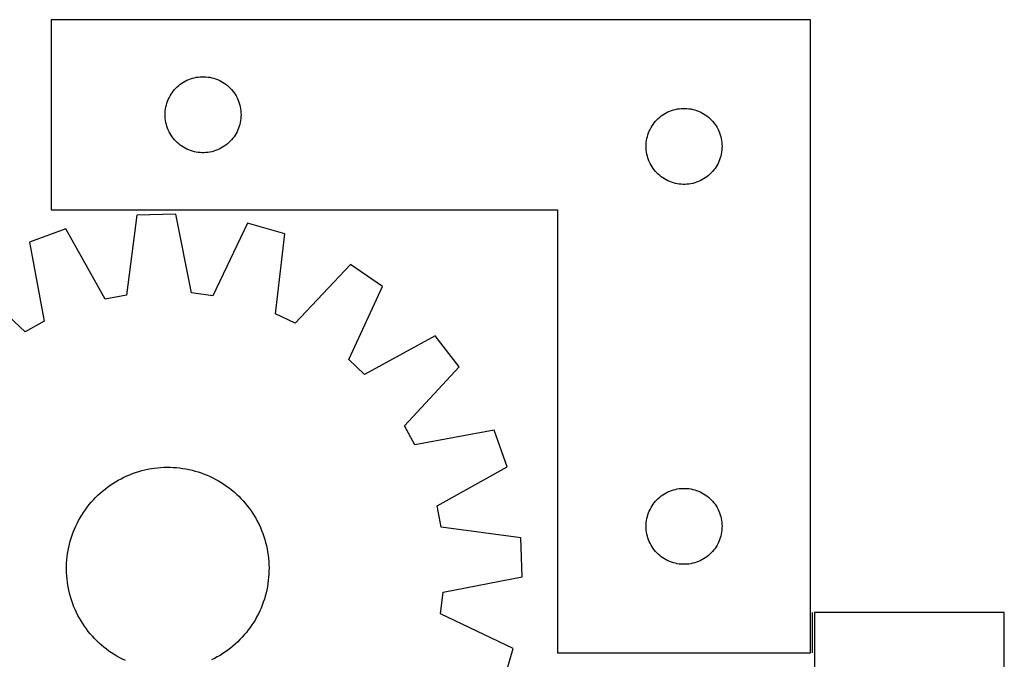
# Model space of a CAD drawing. Header units: millimetres. Extents: x 7 to 1493, y 7 to 2993.
# Tile 15 of 15: x 1105 to 1493, y 2737 to 2989. Entities that reach past the tile are written whole.
import ezdxf

# ---------------------------------------------------------------- set-up
doc = ezdxf.new("R2010")
doc.units = ezdxf.units.MM
doc.layers.add('COMMON', color=5, linetype='CONTINUOUS', true_color=0x0000ff)
doc.layers.add('CUT', color=7, linetype='CONTINUOUS', true_color=0x000000)

msp = doc.modelspace()

# ---------------------------------------------------------------- linework, layer by layer
at = {"layer": 'COMMON'}
msp.add_line((1417.688179, 2739.32156), (1417.688179, 2755.309119), dxfattribs=at)
at = {"layer": 'CUT'}
for p, q in [((1416.938178, 2989.32156), (1116.938178, 2989.32156)), ((1116.938178, 2989.32156), (1116.938178, 2914.32156)), ((1416.938178, 2739.32156), (1416.938178, 2989.32156)), ((1167.32928, 2963.339767), (1167.934963, 2963.819149)), ((1167.934963, 2963.819149), (1168.564522, 2964.266716)), ((1168.564522, 2964.266716), (1169.216286, 2964.68128)), ((1169.216286, 2964.68128), (1169.888526, 2965.061742)), ((1169.888526, 2965.061742), (1170.579462, 2965.407094)), ((1170.579462, 2965.407094), (1171.287259, 2965.71642)), ((1171.287259, 2965.71642), (1172.010042, 2965.988899)), ((1172.010042, 2965.988899), (1172.745893, 2966.223808)), ((1172.745893, 2966.223808), (1173.492861, 2966.420526)), ((1173.492861, 2966.420526), (1174.248966, 2966.57853)), ((1174.248966, 2966.57853), (1175.012202, 2966.6974)), ((1175.012202, 2966.6974), (1175.780546, 2966.776823)), ((1175.780546, 2966.776823), (1176.551959, 2966.816587)), ((1176.551959, 2966.816587), (1177.324396, 2966.816587)), ((1177.324396, 2966.816587), (1178.09581, 2966.776823)), ((1178.09581, 2966.776823), (1178.864153, 2966.6974)), ((1178.864153, 2966.6974), (1179.627389, 2966.57853)), ((1179.627389, 2966.57853), (1180.383494, 2966.420526)), ((1180.383494, 2966.420526), (1181.130462, 2966.223808)), ((1181.130462, 2966.223808), (1181.866313, 2965.988899)), ((1181.866313, 2965.988899), (1182.589096, 2965.71642)), ((1182.589096, 2965.71642), (1183.296893, 2965.407094)), ((1183.296893, 2965.407094), (1183.987829, 2965.061742)), ((1183.987829, 2965.061742), (1184.66007, 2964.68128)), ((1184.66007, 2964.68128), (1185.311833, 2964.266716)), ((1185.311833, 2964.266716), (1185.941392, 2963.819149)), ((1185.941392, 2963.819149), (1186.547075, 2963.339767)), ((1163.883899, 2959.209781), (1164.281544, 2959.872003)), ((1164.281544, 2959.872003), (1164.712753, 2960.512877)), ((1164.712753, 2960.512877), (1165.176381, 2961.130703)), ((1165.176381, 2961.130703), (1165.671199, 2961.723842)), ((1165.671199, 2961.723842), (1166.195895, 2962.290723)), ((1166.195895, 2962.290723), (1166.749078, 2962.829841)), ((1166.749078, 2962.829841), (1167.32928, 2963.339767)), ((1186.547075, 2963.339767), (1187.127278, 2962.829841)), ((1187.127278, 2962.829841), (1187.68046, 2962.290723)), ((1187.68046, 2962.290723), (1188.205157, 2961.723842)), ((1188.205157, 2961.723842), (1188.699975, 2961.130703)), ((1188.699975, 2961.130703), (1189.163603, 2960.512877)), ((1189.163603, 2960.512877), (1189.594811, 2959.872003)), ((1189.594811, 2959.872003), (1189.992456, 2959.209781)), ((1162.432762, 2955.641627), (1162.648647, 2956.383283)), ((1162.648647, 2956.383283), (1162.902425, 2957.112842)), ((1162.902425, 2957.112842), (1163.193424, 2957.828369)), ((1163.193424, 2957.828369), (1163.520871, 2958.527967)), ((1163.520871, 2958.527967), (1163.883899, 2959.209781)), ((1189.992456, 2959.209781), (1190.355484, 2958.527967)), ((1190.355484, 2958.527967), (1190.682931, 2957.828369)), ((1190.682931, 2957.828369), (1190.97393, 2957.112842)), ((1190.97393, 2957.112842), (1191.227708, 2956.383283)), ((1191.227708, 2956.383283), (1191.443593, 2955.641627)), ((1161.938178, 2951.82156), (1161.958066, 2952.593742)), ((1161.958066, 2952.593742), (1162.017679, 2953.363875)), ((1162.017679, 2953.363875), (1162.116859, 2954.129919)), ((1162.116859, 2954.129919), (1162.255342, 2954.889841)), ((1162.255342, 2954.889841), (1162.432762, 2955.641627)), ((1191.443593, 2955.641627), (1191.621013, 2954.889841)), ((1191.621013, 2954.889841), (1191.759496, 2954.129919)), ((1191.759496, 2954.129919), (1191.858676, 2953.363875)), ((1191.858676, 2953.363875), (1191.918289, 2952.593742)), ((1191.918289, 2952.593742), (1191.938178, 2951.82156)), ((1358.564522, 2951.766716), (1359.216286, 2952.18128)), ((1359.216286, 2952.18128), (1359.888526, 2952.561742)), ((1359.888526, 2952.561742), (1360.579462, 2952.907094)), ((1360.579462, 2952.907094), (1361.287259, 2953.21642)), ((1361.287259, 2953.21642), (1362.010042, 2953.488899)), ((1362.010042, 2953.488899), (1362.745893, 2953.723808)), ((1362.745893, 2953.723808), (1363.492861, 2953.920526)), ((1363.492861, 2953.920526), (1364.248966, 2954.07853)), ((1364.248966, 2954.07853), (1365.012202, 2954.1974)), ((1365.012202, 2954.1974), (1365.780546, 2954.276823)), ((1365.780546, 2954.276823), (1366.551959, 2954.316587)), ((1366.551959, 2954.316587), (1367.324396, 2954.316587)), ((1367.324396, 2954.316587), (1368.09581, 2954.276823)), ((1368.09581, 2954.276823), (1368.864153, 2954.1974)), ((1368.864153, 2954.1974), (1369.627389, 2954.07853)), ((1369.627389, 2954.07853), (1370.383494, 2953.920526)), ((1370.383494, 2953.920526), (1371.130462, 2953.723808)), ((1371.130462, 2953.723808), (1371.866313, 2953.488899)), ((1371.866313, 2953.488899), (1372.589096, 2953.21642)), ((1372.589096, 2953.21642), (1373.296893, 2952.907094)), ((1373.296893, 2952.907094), (1373.987829, 2952.561742)), ((1373.987829, 2952.561742), (1374.66007, 2952.18128)), ((1374.66007, 2952.18128), (1375.311833, 2951.766716)), ((1161.958066, 2951.049379), (1161.938178, 2951.82156)), ((1162.017679, 2950.279245), (1161.958066, 2951.049379)), ((1162.116859, 2949.513202), (1162.017679, 2950.279245)), ((1162.255342, 2948.753279), (1162.116859, 2949.513202)), ((1162.432762, 2948.001494), (1162.255342, 2948.753279)), ((1191.621013, 2948.753279), (1191.443593, 2948.001494)), ((1191.759496, 2949.513202), (1191.621013, 2948.753279)), ((1191.858676, 2950.279245), (1191.759496, 2949.513202)), ((1191.918289, 2951.049379), (1191.858676, 2950.279245)), ((1191.938178, 2951.82156), (1191.918289, 2951.049379)), ((1354.712753, 2948.012877), (1355.176381, 2948.630703)), ((1355.176381, 2948.630703), (1355.671199, 2949.223842)), ((1355.671199, 2949.223842), (1356.195895, 2949.790723)), ((1356.195895, 2949.790723), (1356.749078, 2950.329841)), ((1356.749078, 2950.329841), (1357.32928, 2950.839767)), ((1357.32928, 2950.839767), (1357.934963, 2951.319149)), ((1357.934963, 2951.319149), (1358.564522, 2951.766716)), ((1375.311833, 2951.766716), (1375.941392, 2951.319149)), ((1375.941392, 2951.319149), (1376.547075, 2950.839767)), ((1376.547075, 2950.839767), (1377.127278, 2950.329841)), ((1377.127278, 2950.329841), (1377.68046, 2949.790723)), ((1377.68046, 2949.790723), (1378.205157, 2949.223842)), ((1378.205157, 2949.223842), (1378.699975, 2948.630703)), ((1378.699975, 2948.630703), (1379.163603, 2948.012877)), ((1162.648647, 2947.259838), (1162.432762, 2948.001494)), ((1162.902425, 2946.530279), (1162.648647, 2947.259838)), ((1163.193424, 2945.814752), (1162.902425, 2946.530279)), ((1163.520871, 2945.115153), (1163.193424, 2945.814752)), ((1163.883899, 2944.433339), (1163.520871, 2945.115153)), ((1164.281544, 2943.771117), (1163.883899, 2944.433339)), ((1189.992456, 2944.433339), (1189.594811, 2943.771117)), ((1190.355484, 2945.115153), (1189.992456, 2944.433339)), ((1190.682931, 2945.814752), (1190.355484, 2945.115153)), ((1190.97393, 2946.530279), (1190.682931, 2945.814752)), ((1191.227708, 2947.259838), (1190.97393, 2946.530279)), ((1191.443593, 2948.001494), (1191.227708, 2947.259838)), ((1352.648647, 2943.883283), (1352.902425, 2944.612842)), ((1352.902425, 2944.612842), (1353.193424, 2945.328369)), ((1353.193424, 2945.328369), (1353.520871, 2946.027967)), ((1353.520871, 2946.027967), (1353.883899, 2946.709781)), ((1353.883899, 2946.709781), (1354.281544, 2947.372003)), ((1354.281544, 2947.372003), (1354.712753, 2948.012877)), ((1379.163603, 2948.012877), (1379.594811, 2947.372003)), ((1379.594811, 2947.372003), (1379.992456, 2946.709781)), ((1379.992456, 2946.709781), (1380.355484, 2946.027967)), ((1380.355484, 2946.027967), (1380.682931, 2945.328369)), ((1380.682931, 2945.328369), (1380.97393, 2944.612842)), ((1380.97393, 2944.612842), (1381.227708, 2943.883283)), ((1164.712753, 2943.130244), (1164.281544, 2943.771117)), ((1165.176381, 2942.512418), (1164.712753, 2943.130244)), ((1165.671199, 2941.919279), (1165.176381, 2942.512418)), ((1166.195895, 2941.352398), (1165.671199, 2941.919279)), ((1166.749078, 2940.81328), (1166.195895, 2941.352398)), ((1167.32928, 2940.303354), (1166.749078, 2940.81328)), ((1187.127278, 2940.81328), (1186.547075, 2940.303354)), ((1187.68046, 2941.352398), (1187.127278, 2940.81328)), ((1188.205157, 2941.919279), (1187.68046, 2941.352398)), ((1188.699975, 2942.512418), (1188.205157, 2941.919279)), ((1189.163603, 2943.130244), (1188.699975, 2942.512418)), ((1189.594811, 2943.771117), (1189.163603, 2943.130244)), ((1351.958066, 2940.093742), (1352.017679, 2940.863875)), ((1352.017679, 2940.863875), (1352.116859, 2941.629919)), ((1352.116859, 2941.629919), (1352.255342, 2942.389841)), ((1352.255342, 2942.389841), (1352.432762, 2943.141627)), ((1352.432762, 2943.141627), (1352.648647, 2943.883283)), ((1381.227708, 2943.883283), (1381.443593, 2943.141627)), ((1381.443593, 2943.141627), (1381.621013, 2942.389841)), ((1381.621013, 2942.389841), (1381.759496, 2941.629919)), ((1381.759496, 2941.629919), (1381.858676, 2940.863875)), ((1381.858676, 2940.863875), (1381.918289, 2940.093742)), ((1167.934963, 2939.823972), (1167.32928, 2940.303354)), ((1168.564522, 2939.376405), (1167.934963, 2939.823972)), ((1169.216286, 2938.961841), (1168.564522, 2939.376405)), ((1169.888526, 2938.581378), (1169.216286, 2938.961841)), ((1170.579462, 2938.236026), (1169.888526, 2938.581378)), ((1171.287259, 2937.926701), (1170.579462, 2938.236026)), ((1172.010042, 2937.654222), (1171.287259, 2937.926701)), ((1172.745893, 2937.419312), (1172.010042, 2937.654222)), ((1173.492861, 2937.222595), (1172.745893, 2937.419312)), ((1174.248966, 2937.064591), (1173.492861, 2937.222595)), ((1175.012202, 2936.94572), (1174.248966, 2937.064591)), ((1175.780546, 2936.866297), (1175.012202, 2936.94572)), ((1176.551959, 2936.826533), (1175.780546, 2936.866297)), ((1177.324396, 2936.826533), (1176.551959, 2936.826533)), ((1178.09581, 2936.866297), (1177.324396, 2936.826533)), ((1178.864153, 2936.94572), (1178.09581, 2936.866297)), ((1179.627389, 2937.064591), (1178.864153, 2936.94572)), ((1180.383494, 2937.222595), (1179.627389, 2937.064591)), ((1181.130462, 2937.419312), (1180.383494, 2937.222595)), ((1181.866313, 2937.654222), (1181.130462, 2937.419312)), ((1182.589096, 2937.926701), (1181.866313, 2937.654222)), ((1183.296893, 2938.236026), (1182.589096, 2937.926701)), ((1183.987829, 2938.581378), (1183.296893, 2938.236026)), ((1184.66007, 2938.961841), (1183.987829, 2938.581378)), ((1185.311833, 2939.376405), (1184.66007, 2938.961841)), ((1185.941392, 2939.823972), (1185.311833, 2939.376405)), ((1186.547075, 2940.303354), (1185.941392, 2939.823972)), ((1351.938178, 2939.32156), (1351.958066, 2940.093742)), ((1351.958066, 2938.549379), (1351.938178, 2939.32156)), ((1352.017679, 2937.779245), (1351.958066, 2938.549379)), ((1352.116859, 2937.013202), (1352.017679, 2937.779245)), ((1352.255342, 2936.253279), (1352.116859, 2937.013202)), ((1381.759496, 2937.013202), (1381.621013, 2936.253279)), ((1381.858676, 2937.779245), (1381.759496, 2937.013202)), ((1381.918289, 2938.549379), (1381.858676, 2937.779245)), ((1381.918289, 2940.093742), (1381.938178, 2939.32156)), ((1381.938178, 2939.32156), (1381.918289, 2938.549379)), ((1352.432762, 2935.501494), (1352.255342, 2936.253279)), ((1352.648647, 2934.759838), (1352.432762, 2935.501494)), ((1352.902425, 2934.030279), (1352.648647, 2934.759838)), ((1353.193424, 2933.314752), (1352.902425, 2934.030279)), ((1353.520871, 2932.615153), (1353.193424, 2933.314752)), ((1353.883899, 2931.933339), (1353.520871, 2932.615153)), ((1380.355484, 2932.615153), (1379.992456, 2931.933339)), ((1380.682931, 2933.314752), (1380.355484, 2932.615153)), ((1380.97393, 2934.030279), (1380.682931, 2933.314752)), ((1381.227708, 2934.759838), (1380.97393, 2934.030279)), ((1381.443593, 2935.501494), (1381.227708, 2934.759838)), ((1381.621013, 2936.253279), (1381.443593, 2935.501494)), ((1354.281544, 2931.271117), (1353.883899, 2931.933339)), ((1354.712753, 2930.630244), (1354.281544, 2931.271117)), ((1355.176381, 2930.012418), (1354.712753, 2930.630244)), ((1355.671199, 2929.419279), (1355.176381, 2930.012418)), ((1356.195895, 2928.852398), (1355.671199, 2929.419279)), ((1356.749078, 2928.31328), (1356.195895, 2928.852398)), ((1377.68046, 2928.852398), (1377.127278, 2928.31328)), ((1378.205157, 2929.419279), (1377.68046, 2928.852398)), ((1378.699975, 2930.012418), (1378.205157, 2929.419279)), ((1379.163603, 2930.630244), (1378.699975, 2930.012418)), ((1379.594811, 2931.271117), (1379.163603, 2930.630244)), ((1379.992456, 2931.933339), (1379.594811, 2931.271117)), ((1357.32928, 2927.803354), (1356.749078, 2928.31328)), ((1357.934963, 2927.323972), (1357.32928, 2927.803354)), ((1358.564522, 2926.876405), (1357.934963, 2927.323972)), ((1359.216286, 2926.461841), (1358.564522, 2926.876405)), ((1359.888526, 2926.081378), (1359.216286, 2926.461841)), ((1360.579462, 2925.736026), (1359.888526, 2926.081378)), ((1361.287259, 2925.426701), (1360.579462, 2925.736026)), ((1362.010042, 2925.154222), (1361.287259, 2925.426701)), ((1362.745893, 2924.919312), (1362.010042, 2925.154222)), ((1363.492861, 2924.722595), (1362.745893, 2924.919312)), ((1371.130462, 2924.919312), (1370.383494, 2924.722595)), ((1371.866313, 2925.154222), (1371.130462, 2924.919312)), ((1372.589096, 2925.426701), (1371.866313, 2925.154222)), ((1373.296893, 2925.736026), (1372.589096, 2925.426701)), ((1373.987829, 2926.081378), (1373.296893, 2925.736026)), ((1374.66007, 2926.461841), (1373.987829, 2926.081378)), ((1375.311833, 2926.876405), (1374.66007, 2926.461841)), ((1375.941392, 2927.323972), (1375.311833, 2926.876405)), ((1376.547075, 2927.803354), (1375.941392, 2927.323972)), ((1377.127278, 2928.31328), (1376.547075, 2927.803354)), ((1364.248966, 2924.564591), (1363.492861, 2924.722595)), ((1365.012202, 2924.44572), (1364.248966, 2924.564591)), ((1365.780546, 2924.366297), (1365.012202, 2924.44572)), ((1366.551959, 2924.326533), (1365.780546, 2924.366297)), ((1367.324396, 2924.326533), (1366.551959, 2924.326533)), ((1368.09581, 2924.366297), (1367.324396, 2924.326533)), ((1368.864153, 2924.44572), (1368.09581, 2924.366297)), ((1369.627389, 2924.564591), (1368.864153, 2924.44572)), ((1370.383494, 2924.722595), (1369.627389, 2924.564591)), ((1116.938178, 2914.32156), (1316.938178, 2914.32156)), ((1316.938178, 2914.32156), (1316.938178, 2739.32156)), ((1150.816763, 2912.116873), (1146.683645, 2880.622554)), ((1166.194883, 2912.610815), (1150.816763, 2912.116873)), ((1172.340581, 2881.446651), (1166.194883, 2912.610815)), ((1122.787129, 2906.749804), (1108.314304, 2901.527936)), ((1138.262291, 2879.010047), (1122.787129, 2906.749804)), ((1194.511165, 2909.053567), (1180.848056, 2880.377894)), ((1209.289262, 2904.771234), (1194.511165, 2909.053567)), ((1108.314304, 2901.527936), (1114.115755, 2870.297856)), ((1205.503912, 2873.233227), (1209.289262, 2904.771234)), ((1235.120396, 2892.637878), (1213.264738, 2869.587826)), ((1247.851889, 2883.998454), (1235.120396, 2892.637878)), ((1106.604864, 2866.161929), (1083.315054, 2887.761918)), ((1234.506026, 2855.173765), (1247.851889, 2883.998454)), ((1146.683645, 2880.622554), (1138.262291, 2879.010047)), ((1180.848056, 2880.377894), (1172.340581, 2881.446651)), ((1213.264738, 2869.587826), (1205.503912, 2873.233227)), ((1114.115755, 2870.297856), (1106.604864, 2866.161929)), ((1268.669344, 2864.476687), (1240.760519, 2849.308555)), ((1278.107984, 2852.325859), (1268.669344, 2864.476687)), ((1240.760519, 2849.308555), (1234.506026, 2855.173765)), ((1256.507996, 2829.036049), (1278.107984, 2852.325859)), ((1260.643922, 2821.525158), (1256.507996, 2829.036049)), ((1291.874003, 2827.326608), (1260.643922, 2821.525158)), ((1297.09587, 2812.853784), (1291.874003, 2827.326608)), ((1155.162697, 2811.873418), (1156.398679, 2812.100034)), ((1156.398679, 2812.100034), (1157.64117, 2812.287714)), ((1157.64117, 2812.287714), (1158.888942, 2812.436274)), ((1158.888942, 2812.436274), (1160.140766, 2812.545568)), ((1160.140766, 2812.545568), (1161.395404, 2812.615487)), ((1161.395404, 2812.615487), (1162.65162, 2812.645962)), ((1162.65162, 2812.645962), (1163.908173, 2812.636964)), ((1163.908173, 2812.636964), (1165.163824, 2812.5885)), ((1165.163824, 2812.5885), (1166.417332, 2812.50062)), ((1166.417332, 2812.50062), (1167.667462, 2812.373409)), ((1167.667462, 2812.373409), (1168.912979, 2812.206994)), ((1168.912979, 2812.206994), (1170.152654, 2812.001538)), ((1170.152654, 2812.001538), (1171.385264, 2811.757244)), ((1269.356114, 2797.378621), (1297.09587, 2812.853784)), ((1143.424464, 2807.533713), (1144.529925, 2808.131177)), ((1144.529925, 2808.131177), (1145.653607, 2808.693622)), ((1145.653607, 2808.693622), (1146.794402, 2809.220495)), ((1146.794402, 2809.220495), (1147.951183, 2809.711274)), ((1147.951183, 2809.711274), (1149.122809, 2810.165475)), ((1149.122809, 2810.165475), (1150.308124, 2810.582651)), ((1150.308124, 2810.582651), (1151.505958, 2810.962389)), ((1151.505958, 2810.962389), (1152.715128, 2811.304315)), ((1152.715128, 2811.304315), (1153.934443, 2811.608091)), ((1153.934443, 2811.608091), (1155.162697, 2811.873418)), ((1171.385264, 2811.757244), (1172.609593, 2811.474354)), ((1172.609593, 2811.474354), (1173.824431, 2811.153146)), ((1173.824431, 2811.153146), (1175.028581, 2810.793938)), ((1175.028581, 2810.793938), (1176.220853, 2810.397083)), ((1176.220853, 2810.397083), (1177.400072, 2809.962975)), ((1177.400072, 2809.962975), (1178.565073, 2809.49204)), ((1178.565073, 2809.49204), (1179.714706, 2808.984744)), ((1179.714706, 2808.984744), (1180.847838, 2808.441588)), ((1180.847838, 2808.441588), (1181.96335, 2807.863107)), ((1138.207973, 2804.042935), (1139.20636, 2804.805975)), ((1139.20636, 2804.805975), (1140.228222, 2805.537279)), ((1140.228222, 2805.537279), (1141.272551, 2806.236124)), ((1141.272551, 2806.236124), (1142.338315, 2806.901821)), ((1142.338315, 2806.901821), (1143.424464, 2807.533713)), ((1181.96335, 2807.863107), (1183.060141, 2807.249872)), ((1183.060141, 2807.249872), (1184.137129, 2806.602489)), ((1184.137129, 2806.602489), (1185.19325, 2805.921597)), ((1185.19325, 2805.921597), (1186.227463, 2805.207867)), ((1186.227463, 2805.207867), (1187.238746, 2804.462003)), ((1187.238746, 2804.462003), (1188.226103, 2803.684743)), ((1365.012202, 2804.1974), (1365.780546, 2804.276823)), ((1365.780546, 2804.276823), (1366.551959, 2804.316587)), ((1366.551959, 2804.316587), (1367.324396, 2804.316587)), ((1367.324396, 2804.316587), (1368.09581, 2804.276823)), ((1368.09581, 2804.276823), (1368.864153, 2804.1974)), ((1133.601784, 2799.779095), (1134.468513, 2800.688923)), ((1134.468513, 2800.688923), (1135.363393, 2801.571078)), ((1135.363393, 2801.571078), (1136.285541, 2802.424688)), ((1136.285541, 2802.424688), (1137.234046, 2803.248911)), ((1137.234046, 2803.248911), (1138.207973, 2804.042935)), ((1188.226103, 2803.684743), (1189.188558, 2802.876852)), ((1189.188558, 2802.876852), (1190.125162, 2802.039129)), ((1190.125162, 2802.039129), (1191.03499, 2801.172399)), ((1191.03499, 2801.172399), (1191.917144, 2800.277519)), ((1356.195895, 2799.790723), (1356.749078, 2800.329841)), ((1356.749078, 2800.329841), (1357.32928, 2800.839767)), ((1357.32928, 2800.839767), (1357.934963, 2801.319149)), ((1357.934963, 2801.319149), (1358.564522, 2801.766716)), ((1358.564522, 2801.766716), (1359.216286, 2802.18128)), ((1359.216286, 2802.18128), (1359.888526, 2802.561742)), ((1359.888526, 2802.561742), (1360.579462, 2802.907094)), ((1360.579462, 2802.907094), (1361.287259, 2803.21642)), ((1361.287259, 2803.21642), (1362.010042, 2803.488899)), ((1362.010042, 2803.488899), (1362.745893, 2803.723808)), ((1362.745893, 2803.723808), (1363.492861, 2803.920526)), ((1363.492861, 2803.920526), (1364.248966, 2804.07853)), ((1364.248966, 2804.07853), (1365.012202, 2804.1974)), ((1368.864153, 2804.1974), (1369.627389, 2804.07853)), ((1369.627389, 2804.07853), (1370.383494, 2803.920526)), ((1370.383494, 2803.920526), (1371.130462, 2803.723808)), ((1371.130462, 2803.723808), (1371.866313, 2803.488899)), ((1371.866313, 2803.488899), (1372.589096, 2803.21642)), ((1372.589096, 2803.21642), (1373.296893, 2802.907094)), ((1373.296893, 2802.907094), (1373.987829, 2802.561742)), ((1373.987829, 2802.561742), (1374.66007, 2802.18128)), ((1374.66007, 2802.18128), (1375.311833, 2801.766716)), ((1375.311833, 2801.766716), (1375.941392, 2801.319149)), ((1375.941392, 2801.319149), (1376.547075, 2800.839767)), ((1376.547075, 2800.839767), (1377.127278, 2800.329841)), ((1377.127278, 2800.329841), (1377.68046, 2799.790723)), ((1130.433046, 2795.881396), (1131.178909, 2796.89268)), ((1131.178909, 2796.89268), (1131.95617, 2797.880037)), ((1131.95617, 2797.880037), (1132.76406, 2798.842492)), ((1132.76406, 2798.842492), (1133.601784, 2799.779095)), ((1191.917144, 2800.277519), (1192.770754, 2799.355372)), ((1192.770754, 2799.355372), (1193.594978, 2798.406866)), ((1193.594978, 2798.406866), (1194.389001, 2797.43294)), ((1194.389001, 2797.43294), (1195.152042, 2796.434553)), ((1270.968621, 2788.957268), (1269.356114, 2797.378621)), ((1353.520871, 2796.027967), (1353.883899, 2796.709781)), ((1353.883899, 2796.709781), (1354.281544, 2797.372003)), ((1354.281544, 2797.372003), (1354.712753, 2798.012877)), ((1354.712753, 2798.012877), (1355.176381, 2798.630703)), ((1355.176381, 2798.630703), (1355.671199, 2799.223842)), ((1355.671199, 2799.223842), (1356.195895, 2799.790723)), ((1377.68046, 2799.790723), (1378.205157, 2799.223842)), ((1378.205157, 2799.223842), (1378.699975, 2798.630703)), ((1378.699975, 2798.630703), (1379.163603, 2798.012877)), ((1379.163603, 2798.012877), (1379.594811, 2797.372003)), ((1379.594811, 2797.372003), (1379.992456, 2796.709781)), ((1379.992456, 2796.709781), (1380.355484, 2796.027967)), ((1127.777806, 2791.617284), (1128.39104, 2792.714075)), ((1128.39104, 2792.714075), (1129.038423, 2793.791062)), ((1129.038423, 2793.791062), (1129.719316, 2794.847184)), ((1129.719316, 2794.847184), (1130.433046, 2795.881396)), ((1195.152042, 2796.434553), (1195.883345, 2795.412691)), ((1195.883345, 2795.412691), (1196.58219, 2794.368362)), ((1196.58219, 2794.368362), (1197.247887, 2793.302597)), ((1197.247887, 2793.302597), (1197.87978, 2792.216449)), ((1352.255342, 2792.389841), (1352.432762, 2793.141627)), ((1352.432762, 2793.141627), (1352.648647, 2793.883283)), ((1352.648647, 2793.883283), (1352.902425, 2794.612842)), ((1352.902425, 2794.612842), (1353.193424, 2795.328369)), ((1353.193424, 2795.328369), (1353.520871, 2796.027967)), ((1380.355484, 2796.027967), (1380.682931, 2795.328369)), ((1380.682931, 2795.328369), (1380.97393, 2794.612842)), ((1380.97393, 2794.612842), (1381.227708, 2793.883283)), ((1381.227708, 2793.883283), (1381.443593, 2793.141627)), ((1381.443593, 2793.141627), (1381.621013, 2792.389841)), ((1126.148873, 2788.219006), (1126.656168, 2789.36864)), ((1126.656168, 2789.36864), (1127.199325, 2790.501772)), ((1127.199325, 2790.501772), (1127.777806, 2791.617284)), ((1197.87978, 2792.216449), (1198.477243, 2791.110988)), ((1198.477243, 2791.110988), (1199.039689, 2789.987305)), ((1199.039689, 2789.987305), (1199.566561, 2788.846511)), ((1199.566561, 2788.846511), (1200.05734, 2787.689729)), ((1302.462939, 2784.824149), (1270.968621, 2788.957268)), ((1351.938178, 2789.32156), (1351.958066, 2790.093742)), ((1351.958066, 2788.549379), (1351.938178, 2789.32156)), ((1351.958066, 2790.093742), (1352.017679, 2790.863875)), ((1352.017679, 2790.863875), (1352.116859, 2791.629919)), ((1352.116859, 2791.629919), (1352.255342, 2792.389841)), ((1381.621013, 2792.389841), (1381.759496, 2791.629919)), ((1381.759496, 2791.629919), (1381.858676, 2790.863875)), ((1381.858676, 2790.863875), (1381.918289, 2790.093742)), ((1381.918289, 2790.093742), (1381.938178, 2789.32156)), ((1381.938178, 2789.32156), (1381.918289, 2788.549379)), ((1124.846975, 2784.682514), (1125.243829, 2785.874787)), ((1125.243829, 2785.874787), (1125.677938, 2787.054005)), ((1125.677938, 2787.054005), (1126.148873, 2788.219006)), ((1200.05734, 2787.689729), (1200.511542, 2786.518103)), ((1200.511542, 2786.518103), (1200.928717, 2785.332788)), ((1200.928717, 2785.332788), (1201.308455, 2784.134955)), ((1302.956881, 2769.44603), (1302.462939, 2784.824149)), ((1352.017679, 2787.779245), (1351.958066, 2788.549379)), ((1352.116859, 2787.013202), (1352.017679, 2787.779245)), ((1352.255342, 2786.253279), (1352.116859, 2787.013202)), ((1352.432762, 2785.501494), (1352.255342, 2786.253279)), ((1352.648647, 2784.759838), (1352.432762, 2785.501494)), ((1381.443593, 2785.501494), (1381.227708, 2784.759838)), ((1381.621013, 2786.253279), (1381.443593, 2785.501494)), ((1381.759496, 2787.013202), (1381.621013, 2786.253279)), ((1381.858676, 2787.779245), (1381.759496, 2787.013202)), ((1381.918289, 2788.549379), (1381.858676, 2787.779245)), ((1123.639375, 2779.806588), (1123.883668, 2781.039198)), ((1123.883668, 2781.039198), (1124.166559, 2782.263526)), ((1124.166559, 2782.263526), (1124.487767, 2783.478365)), ((1124.487767, 2783.478365), (1124.846975, 2784.682514)), ((1201.308455, 2784.134955), (1201.650381, 2782.925784)), ((1201.650381, 2782.925784), (1201.954158, 2781.70647)), ((1201.954158, 2781.70647), (1202.219485, 2780.478216)), ((1352.902425, 2784.030279), (1352.648647, 2784.759838)), ((1353.193424, 2783.314752), (1352.902425, 2784.030279)), ((1353.520871, 2782.615153), (1353.193424, 2783.314752)), ((1353.883899, 2781.933339), (1353.520871, 2782.615153)), ((1354.281544, 2781.271117), (1353.883899, 2781.933339)), ((1354.712753, 2780.630244), (1354.281544, 2781.271117)), ((1379.594811, 2781.271117), (1379.163603, 2780.630244)), ((1379.992456, 2781.933339), (1379.594811, 2781.271117)), ((1380.355484, 2782.615153), (1379.992456, 2781.933339)), ((1380.682931, 2783.314752), (1380.355484, 2782.615153)), ((1380.97393, 2784.030279), (1380.682931, 2783.314752)), ((1381.227708, 2784.759838), (1380.97393, 2784.030279)), ((1123.140293, 2776.071266), (1123.267503, 2777.321396)), ((1123.267503, 2777.321396), (1123.433919, 2778.566913)), ((1123.433919, 2778.566913), (1123.639375, 2779.806588)), ((1202.219485, 2780.478216), (1202.4461, 2779.242234)), ((1202.4461, 2779.242234), (1202.633781, 2777.999743)), ((1202.633781, 2777.999743), (1202.782341, 2776.75197)), ((1355.176381, 2780.012418), (1354.712753, 2780.630244)), ((1355.671199, 2779.419279), (1355.176381, 2780.012418)), ((1356.195895, 2778.852398), (1355.671199, 2779.419279)), ((1356.749078, 2778.31328), (1356.195895, 2778.852398)), ((1357.32928, 2777.803354), (1356.749078, 2778.31328)), ((1357.934963, 2777.323972), (1357.32928, 2777.803354)), ((1358.564522, 2776.876405), (1357.934963, 2777.323972)), ((1375.941392, 2777.323972), (1375.311833, 2776.876405)), ((1376.547075, 2777.803354), (1375.941392, 2777.323972)), ((1377.127278, 2778.31328), (1376.547075, 2777.803354)), ((1377.68046, 2778.852398), (1377.127278, 2778.31328)), ((1378.205157, 2779.419279), (1377.68046, 2778.852398)), ((1378.699975, 2780.012418), (1378.205157, 2779.419279)), ((1379.163603, 2780.630244), (1378.699975, 2780.012418)), ((1122.99495, 2772.305554), (1123.003949, 2773.562107)), ((1123.003949, 2773.562107), (1123.052412, 2774.817757)), ((1123.052412, 2774.817757), (1123.140293, 2776.071266)), ((1202.782341, 2776.75197), (1202.891634, 2775.500147)), ((1202.891634, 2775.500147), (1202.961553, 2774.245508)), ((1202.961553, 2774.245508), (1202.992029, 2772.989292)), ((1359.216286, 2776.461841), (1358.564522, 2776.876405)), ((1359.888526, 2776.081378), (1359.216286, 2776.461841)), ((1360.579462, 2775.736026), (1359.888526, 2776.081378)), ((1361.287259, 2775.426701), (1360.579462, 2775.736026)), ((1362.010042, 2775.154222), (1361.287259, 2775.426701)), ((1362.745893, 2774.919312), (1362.010042, 2775.154222)), ((1363.492861, 2774.722595), (1362.745893, 2774.919312)), ((1364.248966, 2774.564591), (1363.492861, 2774.722595)), ((1365.012202, 2774.44572), (1364.248966, 2774.564591)), ((1365.780546, 2774.366297), (1365.012202, 2774.44572)), ((1366.551959, 2774.326533), (1365.780546, 2774.366297)), ((1367.324396, 2774.326533), (1366.551959, 2774.326533)), ((1368.09581, 2774.366297), (1367.324396, 2774.326533)), ((1368.864153, 2774.44572), (1368.09581, 2774.366297)), ((1369.627389, 2774.564591), (1368.864153, 2774.44572)), ((1370.383494, 2774.722595), (1369.627389, 2774.564591)), ((1371.130462, 2774.919312), (1370.383494, 2774.722595)), ((1371.866313, 2775.154222), (1371.130462, 2774.919312)), ((1372.589096, 2775.426701), (1371.866313, 2775.154222)), ((1373.296893, 2775.736026), (1372.589096, 2775.426701)), ((1373.987829, 2776.081378), (1373.296893, 2775.736026)), ((1374.66007, 2776.461841), (1373.987829, 2776.081378)), ((1375.311833, 2776.876405), (1374.66007, 2776.461841)), ((1123.025426, 2771.049338), (1122.99495, 2772.305554)), ((1123.095345, 2769.794699), (1123.025426, 2771.049338)), ((1123.204638, 2768.542876), (1123.095345, 2769.794699)), ((1202.846686, 2769.22358), (1202.719476, 2767.97345)), ((1202.934567, 2770.477089), (1202.846686, 2769.22358)), ((1202.98303, 2771.732739), (1202.934567, 2770.477089)), ((1202.992029, 2772.989292), (1202.98303, 2771.732739)), ((1271.792717, 2763.300332), (1302.956881, 2769.44603)), ((1123.353198, 2767.295103), (1123.204638, 2768.542876)), ((1123.540879, 2766.052613), (1123.353198, 2767.295103)), ((1123.767494, 2764.81663), (1123.540879, 2766.052613)), ((1202.347604, 2765.488258), (1202.103311, 2764.255648)), ((1202.55306, 2766.727933), (1202.347604, 2765.488258)), ((1202.719476, 2767.97345), (1202.55306, 2766.727933)), ((1124.032821, 2763.588376), (1123.767494, 2764.81663)), ((1124.336598, 2762.369062), (1124.032821, 2763.588376)), ((1124.678524, 2761.159891), (1124.336598, 2762.369062)), ((1201.499213, 2761.816481), (1201.140004, 2760.612332)), ((1201.82042, 2763.03132), (1201.499213, 2761.816481)), ((1202.103311, 2764.255648), (1201.82042, 2763.03132)), ((1270.723961, 2754.792857), (1271.792717, 2763.300332)), ((1125.058262, 2759.962058), (1124.678524, 2761.159891)), ((1125.475437, 2758.776743), (1125.058262, 2759.962058)), ((1125.929639, 2757.605117), (1125.475437, 2758.776743)), ((1126.420418, 2756.448336), (1125.929639, 2757.605117)), ((1200.309041, 2758.240841), (1199.838106, 2757.07584)), ((1200.74315, 2759.420059), (1200.309041, 2758.240841)), ((1201.140004, 2760.612332), (1200.74315, 2759.420059)), ((1126.94729, 2755.307541), (1126.420418, 2756.448336)), ((1127.509736, 2754.183859), (1126.94729, 2755.307541)), ((1128.107199, 2753.078398), (1127.509736, 2754.183859)), ((1198.209173, 2753.677562), (1197.595939, 2752.580771)), ((1198.787654, 2754.793074), (1198.209173, 2753.677562)), ((1199.330811, 2755.926206), (1198.787654, 2754.793074)), ((1199.838106, 2757.07584), (1199.330811, 2755.926206)), ((1299.399634, 2741.129748), (1270.723961, 2754.792857)), ((1493.438179, 2755.309119), (1418.438179, 2755.309119)), ((1418.438179, 2755.309119), (1418.438179, 2555.309119)), ((1493.438179, 2455.309119), (1493.438179, 2755.309119)), ((1128.739092, 2751.992249), (1128.107199, 2753.078398)), ((1129.404789, 2750.926484), (1128.739092, 2751.992249)), ((1130.103634, 2749.882156), (1129.404789, 2750.926484)), ((1130.834937, 2748.860294), (1130.103634, 2749.882156)), ((1196.267663, 2750.447663), (1195.553933, 2749.41345)), ((1196.948556, 2751.503784), (1196.267663, 2750.447663)), ((1197.595939, 2752.580771), (1196.948556, 2751.503784)), ((1131.597978, 2747.861907), (1130.834937, 2748.860294)), ((1132.392001, 2746.88798), (1131.597978, 2747.861907)), ((1133.216225, 2745.939475), (1132.392001, 2746.88798)), ((1134.069835, 2745.017327), (1133.216225, 2745.939475)), ((1193.222919, 2746.452355), (1192.385195, 2745.515751)), ((1194.030809, 2747.41481), (1193.222919, 2746.452355)), ((1194.80807, 2748.402166), (1194.030809, 2747.41481)), ((1195.553933, 2749.41345), (1194.80807, 2748.402166)), ((1134.951989, 2744.122447), (1134.069835, 2745.017327)), ((1135.861817, 2743.255717), (1134.951989, 2744.122447)), ((1136.798421, 2742.417994), (1135.861817, 2743.255717)), ((1137.760876, 2741.610103), (1136.798421, 2742.417994)), ((1188.752933, 2742.045935), (1187.779006, 2741.251911)), ((1189.701438, 2742.870158), (1188.752933, 2742.045935)), ((1190.623586, 2743.723769), (1189.701438, 2742.870158)), ((1191.518466, 2744.605923), (1190.623586, 2743.723769)), ((1192.385195, 2745.515751), (1191.518466, 2744.605923)), ((1138.748233, 2740.832843), (1137.760876, 2741.610103)), ((1139.759516, 2740.086979), (1138.748233, 2740.832843)), ((1140.793729, 2739.373249), (1139.759516, 2740.086979)), ((1141.84985, 2738.692357), (1140.793729, 2739.373249)), ((1142.926838, 2738.044974), (1141.84985, 2738.692357)), ((1183.648664, 2738.393025), (1182.562515, 2737.761133)), ((1184.714428, 2739.058722), (1183.648664, 2738.393025)), ((1185.758757, 2739.757568), (1184.714428, 2739.058722)), ((1186.780619, 2740.488871), (1185.758757, 2739.757568)), ((1187.779006, 2741.251911), (1186.780619, 2740.488871)), ((1295.1173, 2726.35165), (1299.399634, 2741.129748)), ((1316.938178, 2739.32156), (1416.938178, 2739.32156)), ((1144.023629, 2737.431739), (1142.926838, 2738.044974)), ((1145.139141, 2736.853258), (1144.023629, 2737.431739)), ((1146.272273, 2736.310102), (1145.139141, 2736.853258)), ((1181.457054, 2737.163669), (1180.333372, 2736.601224)), ((1182.562515, 2737.761133), (1181.457054, 2737.163669))]:
    msp.add_line(p, q, dxfattribs=at)

doc.saveas('drawing.dxf')
